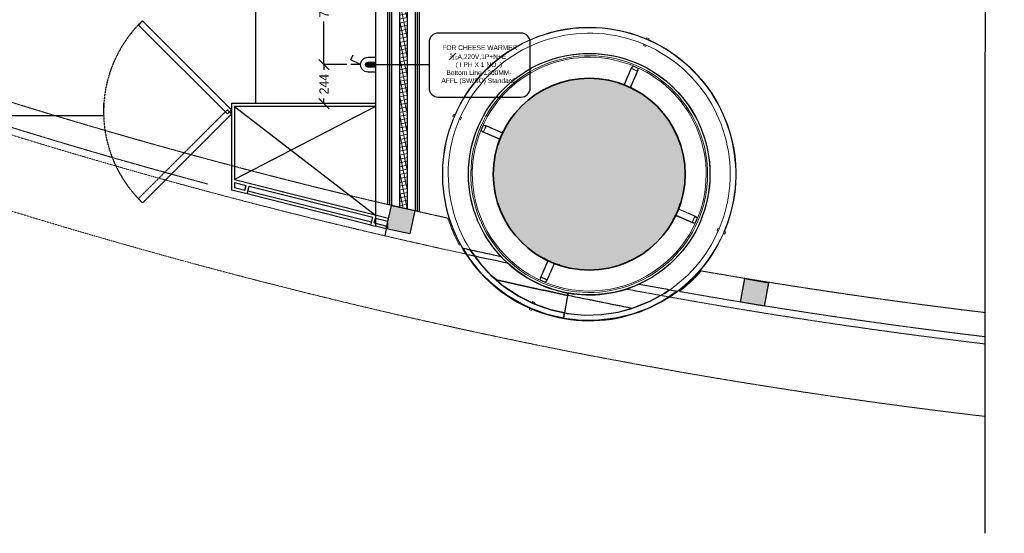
# Model space of a CAD drawing. Header units: inches. Extents: x 1703 to 137267, y -37098 to 14102.
# Tile 50 of 139: x 68299 to 74455, y -19734 to -16522. Entities that reach past the tile are written whole.
import ezdxf
from ezdxf import colors
from ezdxf.entities.mleader import LeaderData, LeaderLine
from ezdxf.math import Vec2, Vec3

# ---------------------------------------------------------------- set-up
doc = ezdxf.new("R2010")
doc.units = ezdxf.units.IN
doc.header["$MEASUREMENT"] = 0
for name, pattern in [('HIDDEN', [0.375, 0.25, -0.125]), ('LEVEL-F-OVERALL LAYOUT$0$Dash Dot 6mm', [14, 6, -4, 0, -4]), ('LEVEL-F-OVERALL LAYOUT$0$HIDDEN', [0.375, 0.25, -0.125]), ('LEVEL-F-OVERALL LAYOUT$0$Hidden 2mm', [3, 2, -1])]:
    doc.linetypes.add(name, pattern=pattern)
for name, color, linetype in [('DOOR', 7, 'Continuous'), ('elevation line', 1, 'Continuous'), ('EQUIPMENT', 1, 'Continuous'), ('LEVEL-F-OVERALL LAYOUT$0$NEW PILASTERS', 251, 'Continuous'), ('LEVEL-F-OVERALL LAYOUT$0$S-Section-Steel', 251, 'Continuous'), ('LV_CARPENTRY', 1, 'Continuous')]:
    doc.layers.add(name, color=color, linetype=linetype)
for name, color, linetype, lineweight in [('EQ', 252, 'Continuous', 25), ('L4', 7, 'Continuous', 25), ('L5', 7, 'Continuous', 25), ('LEVEL-F-OVERALL LAYOUT$0$A-DETL', 251, 'Continuous', 15), ('LEVEL-F-OVERALL LAYOUT$0$A-ELEV-LGHT', 251, 'Continuous', 5), ('LEVEL-F-OVERALL LAYOUT$0$A-EQPM', 251, 'Continuous', 5), ('LEVEL-F-OVERALL LAYOUT$0$A-WALL-FULL-EXTR', 251, 'Continuous', 35), ('LEVEL-F-OVERALL LAYOUT$0$C-COLS', 251, 'Continuous', 13), ('LEVEL-F-OVERALL LAYOUT$0$I-FLOR-OVHD', 251, 'LEVEL-F-OVERALL LAYOUT$0$HIDDEN', 18)]:
    doc.layers.add(name, color=color, linetype=linetype, lineweight=lineweight)
doc.styles.add('CKD_Dimension Text', font='GOTHIC.TTF')
doc.dimstyles.new('CKD-Dimensions', dxfattribs={"dimscale": 0.05, "dimtxt": 1143, "dimasz": 1270, "dimexe": 0, "dimexo": 508, "dimgap": 508, "dimtad": 0, "dimdec": 0, "dimzin": 4, "dimdsep": 46, "dimtxsty": 'CKD_Dimension Text', "dimblk": 'OBLIQUE', "dimcen": 304.8, "dimclrd": 150, "dimclre": 150, "dimclrt": 7, "dimazin": 2, "dimtfac": 1, "dimtdec": 0, "dimtofl": 0, "dimtmove": 1, "dimatfit": 2, "dimfxl": 25.4, "dimtfillclr": 7, "dimtolj": 1, "dimtzin": 0, "dimlwd": -1, "dimlwe": -1, "dimarcsym": 0})

# ---------------------------------------------------------------- blocks, each defined once
blk = doc.blocks.new('LEVEL-F-OVERALL LAYOUT$0$Column Cladding - Column Cladding- 1200mm-V77-LEVEL F -PART PLAN-20')
at = {"layer": 'LEVEL-F-OVERALL LAYOUT$0$A-EQPM', "color": 253, "lineweight": 5}
for p, q in [((-7.5, 918.2), (-7.5, 926)), ((7.5, 926), (-7.5, 926)), ((7.5, 926), (7.5, 918.2)), ((-7.5, 874), (-7.5, 881.1)), ((-7.5, 874), (7.5, 874)), ((7.5, 881.2), (7.5, 874)), ((-926, 7.5), (-917.8, 7.5)), ((-926, 7.5), (-926, -7.5)), ((-880, 7.5), (-874, 7.5)), ((-874, -7.5), (-874, 7.5)), ((874, 7.5), (880, 7.5)), ((874, 7.5), (874, -7.5)), ((917.8, 7.5), (926, 7.5)), ((926, -7.5), (926, 7.5)), ((-917.8, -7.5), (-926, -7.5)), ((-874, -7.5), (-880, -7.5)), ((880, -7.5), (874, -7.5)), ((926, -7.5), (917.8, -7.5)), ((-7.5, -881.2), (-7.5, -874)), ((7.5, -874), (-7.5, -874)), ((-7.5, -926), (-7.5, -918.2)), ((7.5, -874), (7.5, -881.1)), ((7.5, -918.2), (7.5, -926)), ((-7.5, -926), (7.5, -926))]:
    blk.add_line(p, q, dxfattribs=at)
at = {"layer": 'LEVEL-F-OVERALL LAYOUT$0$A-EQPM', "color": 9}
for p, q in [((-23, 719.2), (-23, 603)), ((-20, 719.2), (-23, 719.2)), ((-20, 730.4), (-20, 710.4)), ((-20, 600), (-20, 719.2)), ((-20, 710.4), (20, 710.4)), ((-18, 712.4), (-18, 728.4)), ((-18, 728.4), (18, 728.4)), ((18, 712.4), (-18, 712.4)), ((9.4, 730.4), (-9.4, 730.4)), ((-6.5, 730.4), (9.4, 730.4)), ((18, 728.4), (18, 712.4)), ((20, 710.4), (20, 730.4)), ((23, 719.2), (20, 719.2)), ((20, 719.2), (20, 600)), ((23, 603), (23, 719.2)), ((-23, 603), (-54.1, 596.6)), ((-54.1, 596.6), (-53.3, 593.1)), ((-53.3, 593.1), (-20, 600)), ((20, 600), (53.3, 593.1)), ((54.1, 596.6), (23, 603)), ((53.3, 593.1), (54.1, 596.6)), ((-730.4, -9.4), (-730.4, 9.4)), ((-730.4, 6.5), (-730.4, -9.4)), ((-729.7, 20), (-710.4, 20)), ((-728.4, 18), (-728.4, -18)), ((-712.4, 18), (-728.4, 18)), ((-719.2, 20), (-719.2, 23)), ((-719.2, 23), (-603, 23)), ((-600, 20), (-719.2, 20)), ((-712.4, -18), (-712.4, 18)), ((-710.4, 20), (-710.4, -20)), ((-603, 23), (-596.6, 54.1)), ((-593.1, 53.3), (-600, 20)), ((-596.6, 54.1), (-593.1, 53.3)), ((596.6, 54.1), (593.1, 53.3)), ((593.1, 53.3), (600, 20)), ((603, 23), (596.6, 54.1)), ((600, 20), (719.2, 20)), ((719.2, 23), (603, 23)), ((729.7, 20), (710.4, 20)), ((710.4, 20), (710.4, -20)), ((712.4, -18), (712.4, 18)), ((712.4, 18), (728.4, 18)), ((719.2, 20), (719.2, 23)), ((728.4, 18), (728.4, -18)), ((730.4, -9.4), (730.4, 9.4)), ((730.4, 6.5), (730.4, -9.4)), ((-710.4, -20), (-729.7, -20)), ((-728.4, -18), (-712.4, -18)), ((-719.2, -20), (-600, -20)), ((-719.2, -23), (-719.2, -20)), ((-603, -23), (-719.2, -23)), ((-596.6, -54.1), (-603, -23)), ((-600, -20), (-593.1, -53.3)), ((-593.1, -53.3), (-596.6, -54.1)), ((600, -20), (593.1, -53.3)), ((593.1, -53.3), (596.6, -54.1)), ((596.6, -54.1), (603, -23)), ((719.2, -20), (600, -20)), ((603, -23), (719.2, -23)), ((710.4, -20), (729.7, -20)), ((728.4, -18), (712.4, -18)), ((719.2, -23), (719.2, -20)), ((-54.1, -596.5), (-53.3, -593)), ((-23, -602.9), (-54.1, -596.5)), ((-53.3, -593), (-20, -599.9)), ((-23, -719.1), (-23, -602.9)), ((-20, -599.9), (-20, -719.1)), ((20, -599.9), (53.3, -593)), ((20, -719.1), (20, -599.9)), ((54.1, -596.5), (23, -602.9)), ((23, -602.9), (23, -719.1)), ((53.3, -593), (54.1, -596.5)), ((-20, -719.1), (-23, -719.1)), ((-20, -710.3), (20, -710.3)), ((-20, -729.7), (-20, -710.3)), ((-18, -712.3), (-18, -728.3)), ((18, -712.3), (-18, -712.3)), ((-18, -728.3), (18, -728.3)), ((11.4, -730.3), (-11.4, -730.3)), ((-6.5, -730.3), (11.4, -730.3)), ((18, -728.3), (18, -712.3)), ((20, -710.3), (20, -729.7)), ((23, -719.1), (20, -719.1))]:
    blk.add_line(p, q, dxfattribs=at)
at = {"layer": 'LEVEL-F-OVERALL LAYOUT$0$A-EQPM', "color": 253, "lineweight": 5, "flags": 128}
for points in [[(0, 918.5), (-36.7, 917.8), (-73.4, 915.6), (-110, 911.9), (-146.3, 906.8), (-182.5, 900.2), (-218.3, 892.2), (-253.8, 882.7), (-288.9, 871.9), (-323.6, 859.6), (-357.7, 846), (-391.2, 831), (-424.1, 814.7), (-456.4, 797.1), (-487.9, 778.2), (-518.6, 758.1), (-548.5, 736.7), (-577.5, 714.2), (-605.6, 690.5), (-632.8, 665.8), (-658.9, 639.9), (-684, 613.1), (-707.9, 585.2), (-730.8, 556.4), (-752.4, 526.8), (-772.9, 496.3), (-792.1, 465), (-810.1, 432.9), (-826.7, 400.2), (-842.1, 366.8), (-856.1, 332.8), (-868.7, 298.3), (-879.9, 263.3), (-889.8, 227.9), (-898.2, 192.2), (-905.1, 156.1), (-910.7, 119.8), (-914.7, 83.3), (-917.3, 46.6), (-918.4, 9.9), (-918.1, -26.8), (-916.3, -63.5), (-913, -100.1), (-908.3, -136.5), (-902.1, -172.7), (-894.5, -208.7), (-885.4, -244.3), (-874.9, -279.5), (-863.1, -314.3), (-849.8, -348.5), (-835.2, -382.2), (-819.2, -415.3), (-802, -447.8), (-783.4, -479.5), (-763.6, -510.4), (-742.6, -540.5), (-720.4, -569.8), (-697, -598.2), (-672.6, -625.5), (-647, -651.9), (-620.4, -677.3), (-592.8, -701.6), (-564.3, -724.7), (-534.9, -746.7), (-504.6, -767.5), (-473.5, -787.1), (-441.6, -805.4), (-409.1, -822.4), (-375.9, -838.1), (-342, -852.4), (-307.7, -865.4), (-272.8, -877), (-237.5, -887.3), (-201.9, -896), (-165.9, -903.4), (-129.6, -909.3), (-93.2, -913.8), (-56.5, -916.8), (-19.8, -918.3), (0, -918.5)], [(0, 916), (-36.6, 915.3), (-73.2, 913.1), (-109.7, 909.4), (-145.9, 904.3), (-182, 897.7), (-217.7, 889.7), (-253.1, 880.3), (-288.1, 869.5), (-322.7, 857.3), (-356.7, 843.7), (-390.2, 828.8), (-423, 812.5), (-455.1, 794.9), (-486.6, 776.1), (-517.2, 756), (-547, 734.7), (-576, 712.3), (-604, 688.7), (-631.1, 663.9), (-657.1, 638.2), (-682.1, 611.4), (-706, 583.6), (-728.8, 554.9), (-750.4, 525.3), (-770.8, 494.9), (-790, 463.7), (-807.9, 431.7), (-824.5, 399.1), (-839.8, 365.8), (-853.7, 331.9), (-866.3, 297.5), (-877.5, 262.6), (-887.3, 227.3), (-895.7, 191.7), (-902.7, 155.7), (-908.2, 119.5), (-912.2, 83.1), (-914.8, 46.5), (-915.9, 9.9), (-915.6, -26.7), (-913.8, -63.3), (-910.5, -99.8), (-905.8, -136.2), (-899.7, -172.3), (-892, -208.1), (-883, -243.6), (-872.6, -278.7), (-860.7, -313.4), (-847.5, -347.6), (-832.9, -381.2), (-817, -414.2), (-799.8, -446.5), (-781.3, -478.2), (-761.5, -509), (-740.6, -539.1), (-718.4, -568.3), (-695.1, -596.5), (-670.7, -623.8), (-645.2, -650.2), (-618.7, -675.5), (-591.2, -699.7), (-562.8, -722.7), (-533.4, -744.7), (-503.2, -765.4), (-472.2, -784.9), (-440.4, -803.2), (-408, -820.1), (-374.8, -835.8), (-341.1, -850.1), (-306.8, -863.1), (-272.1, -874.7), (-236.9, -884.8), (-201.3, -893.6), (-165.4, -900.9), (-129.3, -906.8), (-92.9, -911.3), (-56.4, -914.3), (-19.8, -915.8), (0, -916)], [(0, -881.5), (-35.3, -880.8), (-70.4, -878.7), (-105.5, -875.2), (-140.4, -870.2), (-175.1, -863.9), (-209.5, -856.2), (-243.6, -847.2), (-277.3, -836.8), (-310.5, -825), (-343.3, -811.9), (-375.5, -797.5), (-407.1, -781.9), (-438, -765), (-468.2, -746.9), (-497.7, -727.5), (-526.4, -707), (-554.3, -685.4), (-581.2, -662.7), (-607.3, -638.9), (-632.3, -614.1), (-656.4, -588.4), (-679.4, -561.6), (-701.3, -534), (-722.1, -505.6), (-741.8, -476.3), (-760.2, -446.2), (-777.4, -415.5), (-793.4, -384.1), (-808.2, -352), (-821.6, -319.4), (-833.7, -286.3), (-844.5, -252.7), (-853.9, -218.8), (-862, -184.4), (-868.7, -149.8), (-874, -115), (-877.9, -79.9), (-880.4, -44.8), (-881.4, -9.5), (-881.1, 25.7), (-879.4, 61), (-876.2, 96.1), (-871.7, 131), (-865.8, 165.8), (-858.4, 200.3), (-849.8, 234.4), (-839.7, 268.2), (-828.3, 301.6), (-815.6, 334.5), (-801.5, 366.8), (-786.2, 398.6), (-769.7, 429.7), (-751.9, 460.2), (-732.9, 489.8), (-712.7, 518.8), (-691.4, 546.8), (-669, 574.1), (-645.5, 600.4), (-620.9, 625.7), (-595.4, 650), (-569, 673.3), (-541.6, 695.5), (-513.3, 716.6), (-484.3, 736.6), (-454.4, 755.3), (-423.8, 772.9), (-392.6, 789.2), (-360.7, 804.3), (-328.3, 818.1), (-295.3, 830.6), (-261.8, 841.7), (-228, 851.5), (-193.7, 859.9), (-159.2, 867), (-124.4, 872.7), (-89.4, 877), (-54.3, 879.8), (-19, 881.3), (0, 881.5)], [(0, -918.5), (36.7, -917.8), (73.4, -915.6), (110, -911.9), (146.3, -906.8), (182.5, -900.2), (218.3, -892.2), (253.8, -882.7), (288.9, -871.9), (323.6, -859.6), (357.7, -846), (391.2, -831), (424.1, -814.7), (456.4, -797.1), (487.9, -778.2), (518.6, -758.1), (548.5, -736.7), (577.5, -714.2), (605.6, -690.5), (632.8, -665.8), (658.9, -639.9), (684, -613.1), (707.9, -585.2), (730.8, -556.4), (752.4, -526.8), (772.9, -496.3), (792.1, -465), (810.1, -432.9), (826.7, -400.2), (842.1, -366.8), (856.1, -332.8), (868.7, -298.3), (879.9, -263.3), (889.8, -227.9), (898.2, -192.2), (905.1, -156.1), (910.7, -119.8), (914.7, -83.3), (917.3, -46.6), (918.4, -9.9), (918.1, 26.8), (916.3, 63.5), (913, 100.1), (908.3, 136.5), (902.1, 172.7), (894.5, 208.7), (885.4, 244.3), (874.9, 279.5), (863.1, 314.3), (849.8, 348.5), (835.2, 382.2), (819.2, 415.3), (802, 447.8), (783.4, 479.5), (763.6, 510.4), (742.6, 540.5), (720.4, 569.8), (697, 598.2), (672.6, 625.5), (647, 651.9), (620.4, 677.3), (592.8, 701.6), (564.3, 724.7), (534.9, 746.7), (504.6, 767.5), (473.5, 787.1), (441.6, 805.4), (409.1, 822.4), (375.9, 838.1), (342, 852.4), (307.7, 865.4), (272.8, 877), (237.5, 887.3), (201.9, 896), (165.9, 903.4), (129.6, 909.3), (93.2, 913.8), (56.5, 916.8), (19.8, 918.3), (0, 918.5)], [(0, -916), (36.6, -915.3), (73.2, -913.1), (109.7, -909.4), (145.9, -904.3), (182, -897.7), (217.7, -889.7), (253.1, -880.3), (288.1, -869.5), (322.7, -857.3), (356.7, -843.7), (390.2, -828.8), (423, -812.5), (455.1, -794.9), (486.6, -776.1), (517.2, -756), (547, -734.7), (576, -712.3), (604, -688.7), (631.1, -663.9), (657.1, -638.2), (682.1, -611.4), (706, -583.6), (728.8, -554.9), (750.4, -525.3), (770.8, -494.9), (790, -463.7), (807.9, -431.7), (824.5, -399.1), (839.8, -365.8), (853.7, -331.9), (866.3, -297.5), (877.5, -262.6), (887.3, -227.3), (895.7, -191.7), (902.7, -155.7), (908.2, -119.5), (912.2, -83.1), (914.8, -46.5), (915.9, -9.9), (915.6, 26.7), (913.8, 63.3), (910.5, 99.8), (905.8, 136.2), (899.7, 172.3), (892, 208.1), (883, 243.6), (872.6, 278.7), (860.7, 313.4), (847.5, 347.6), (832.9, 381.2), (817, 414.2), (799.8, 446.5), (781.3, 478.2), (761.5, 509), (740.6, 539.1), (718.4, 568.3), (695.1, 596.5), (670.7, 623.8), (645.2, 650.2), (618.7, 675.5), (591.2, 699.7), (562.8, 722.7), (533.4, 744.7), (503.2, 765.4), (472.2, 784.9), (440.4, 803.2), (408, 820.1), (374.8, 835.8), (341.1, 850.1), (306.8, 863.1), (272.1, 874.7), (236.9, 884.8), (201.3, 893.6), (165.4, 900.9), (129.3, 906.8), (92.9, 911.3), (56.4, 914.3), (19.8, 915.8), (0, 916)], [(0, 881.5), (35.3, 880.8), (70.4, 878.7), (105.5, 875.2), (140.4, 870.2), (175.1, 863.9), (209.5, 856.2), (243.6, 847.2), (277.3, 836.8), (310.5, 825), (343.3, 811.9), (375.5, 797.5), (407.1, 781.9), (438, 765), (468.2, 746.9), (497.7, 727.5), (526.4, 707), (554.3, 685.4), (581.2, 662.7), (607.3, 638.9), (632.3, 614.1), (656.4, 588.4), (679.4, 561.6), (701.3, 534), (722.1, 505.6), (741.8, 476.3), (760.2, 446.2), (777.4, 415.5), (793.4, 384.1), (808.2, 352), (821.6, 319.4), (833.7, 286.3), (844.5, 252.7), (853.9, 218.8), (862, 184.4), (868.7, 149.8), (874, 115), (877.9, 79.9), (880.4, 44.8), (881.4, 9.5), (881.1, -25.7), (879.4, -61), (876.2, -96.1), (871.7, -131), (865.8, -165.8), (858.4, -200.3), (849.8, -234.4), (839.7, -268.2), (828.3, -301.6), (815.6, -334.5), (801.5, -366.8), (786.2, -398.6), (769.7, -429.7), (751.9, -460.2), (732.9, -489.8), (712.7, -518.8), (691.4, -546.8), (669, -574.1), (645.5, -600.4), (620.9, -625.7), (595.4, -650), (569, -673.3), (541.6, -695.5), (513.3, -716.6), (484.3, -736.6), (454.4, -755.3), (423.8, -772.9), (392.6, -789.2), (360.7, -804.3), (328.3, -818.1), (295.3, -830.6), (261.8, -841.7), (228, -851.5), (193.7, -859.9), (159.2, -867), (124.4, -872.7), (89.4, -877), (54.3, -879.8), (19, -881.3), (0, -881.5)]]:
    blk.add_lwpolyline(points, dxfattribs=at)
at = {"layer": 'LEVEL-F-OVERALL LAYOUT$0$A-EQPM', "color": 253, "lineweight": 5}
for radius, start, end in [(755, 90, 270), (740, 90, 270), (755, 270, 90), (740, 270, 90), (731, 0, 180), (600, 110.00923, 111.033), (600, 96.2975, 98.16551), (600, 81.82663, 84.25011), (600, 68.12432, 69.71178), (600, 123.29186, 125.65046), (600, 54.96668, 56.41003), (600, 137.64446, 139.79367), (600, 40.40304, 42.81536), (600, 26.41224, 28.3765), (600, 164.81311, 167.02409), (600, 13.84615, 14.4282), (731, 180, 0), (600, 179.0113, 181.33528), (600, 360, 1.33528), (600, 359.0113, 360), (600, 193.84615, 194.45595), (600, 344.81311, 347.02409), (600, 206.41224, 208.3765), (600, 220.40304, 222.81536), (600, 317.64446, 319.79367), (600, 234.96668, 236.41003), (600, 303.29186, 305.65046), (600, 248.12432, 249.71178), (600, 261.82663, 264.25011), (600, 276.2975, 278.16551), (600, 290.00923, 291.033)]:
    blk.add_arc((0, 0), radius, start, end, dxfattribs=at)
blk = doc.blocks.new('LEVEL-F-OVERALL LAYOUT$0$SHS150x5')
at = {"layer": 'LEVEL-F-OVERALL LAYOUT$0$S-Section-Steel'}
h = blk.add_hatch(color=256, dxfattribs=at)
h.dxf.hatch_style = 1
h.paths.add_polyline_path([(322740.3, -171646.3), (322890.3, -171646.3), (322890.3, -171796.3), (322740.3, -171796.3)])
blk.add_lwpolyline([(322740.3, -171646.3), (322890.3, -171646.3), (322890.3, -171796.3), (322740.3, -171796.3)], close=True, dxfattribs=at)
blk = doc.blocks.new('LEVEL-F-OVERALL LAYOUT$0$150x150')
blk.add_blockref('LEVEL-F-OVERALL LAYOUT$0$SHS150x5', (-322815.3, 171721.3))
blk = doc.blocks.new('A$C41F15E28')
at = {"layer": 'L4'}
blk.add_hatch(color=7, dxfattribs=at).paths.add_polyline_path([(15.5, 0), (-15.5, 0), (-15.5, -46.4, 0.414214), (0, -61.9, 0.414214), (15.5, -46.4)])
at = {"layer": 'L4', "color": 7}
for p, q in [((0, -92.9), (-31, -154.8)), ((0, -92.9), (0, -154.8)), ((-31, -154.8), (-61.9, -139.3))]:
    blk.add_line(p, q, dxfattribs=at)
blk.add_lwpolyline([(-46.4, 0), (46.4, 0), (46.4, -46.4, -0.414214), (0, -92.9), (0, -92.9, -0.414214), (-46.4, -46.4), (-46.4, 0)], format="xyb", dxfattribs=at)
blk.add_lwpolyline([(-15.5, 0), (15.5, 0), (15.5, -46.4, -0.414214), (0, -61.9, -0.414214), (-15.5, -46.4)], format="xyb", close=True, dxfattribs=at)
blk = doc.blocks.new('_Dot')
at = {"color": 0, "linetype": 'ByBlock', "lineweight": -2, "transparency": 16777216}
blk.add_line((-0.5, 0), (-1, 0), dxfattribs=at)
at = {"color": 0, "linetype": 'ByBlock', "transparency": 16777216, "const_width": 0.5}
blk.add_lwpolyline([(-0.25, 0, 1), (0.25, 0, 1)], format="xyb", close=True, dxfattribs=at)
blk = doc.blocks.new('_Oblique')
at = {"color": 0, "linetype": 'ByBlock', "lineweight": -2}
blk.add_line((-0.5, -0.5), (0.5, 0.5), dxfattribs=at)
blk = doc.blocks.new('*D424')
at = {"color": 150}
for p, q in [((70343.2, -16803.2), (70201.4, -16803.2)), ((70201.4, -16803.2), (70201.4, -16835.9)), ((70201.4, -17047.1), (70201.4, -17014.4)), ((70343.2, -17047.1), (70201.4, -17047.1))]:
    blk.add_line(p, q, dxfattribs=at)
at = {"layer": 'Defpoints', "color": 0}
for p in [(70368.6, -16803.2), (70201.4, -17047.1), (70368.6, -17047.1)]:
    blk.add_point(p, dxfattribs=at)
at = {"color": 150, "linetype": 'ByBlock', "xscale": 63.5, "yscale": 63.5, "zscale": 63.5}
for p, rotation in [((70201.4, -16803.2), 90), ((70201.4, -17047.1), 270)]:
    blk.add_blockref('_Oblique', p, dxfattribs=dict(at, rotation=rotation))
at = {"color": 7, "insert": (70201.4, -16925.2), "char_height": 57.15, "attachment_point": 5, "rotation": 90, "style": 'CKD_Dimension Text'}
blk.add_mtext('\\A1;244', dxfattribs=at)
blk = doc.blocks.new('*D425')
at = {"color": 150}
for p, q in [((70341.1, -16089.2), (70201.4, -16089.2)), ((70201.4, -16089.2), (70201.4, -16358.6)), ((70201.4, -16803.2), (70201.4, -16533.8)), ((70343.2, -16803.2), (70201.4, -16803.2))]:
    blk.add_line(p, q, dxfattribs=at)
at = {"layer": 'Defpoints', "color": 0}
for p in [(70201.4, -16089.2), (70366.5, -16089.2), (70368.6, -16803.2)]:
    blk.add_point(p, dxfattribs=at)
at = {"color": 150, "linetype": 'ByBlock', "xscale": 63.5, "yscale": 63.5, "zscale": 63.5}
for p, rotation in [((70201.4, -16089.2), 90), ((70201.4, -16803.2), 270)]:
    blk.add_blockref('_Oblique', p, dxfattribs=dict(at, rotation=rotation))
at = {"color": 7, "insert": (70201.4, -16446.2), "char_height": 57.15, "attachment_point": 5, "rotation": 90, "style": 'CKD_Dimension Text'}
blk.add_mtext('\\A1;714', dxfattribs=at)

msp = doc.modelspace()

# ---------------------------------------------------------------- hatches: boundary and pattern name
at = {"layer": 'LEVEL-F-OVERALL LAYOUT$0$A-ELEV-LGHT', "transparency": 33554610}
h = msp.add_hatch(dxfattribs=at)
h.set_pattern_fill('ANSI37', color=256, scale=7.5, angle=326.6)
h.set_pattern_definition([(11.6, (-844391.863, 610896.549), (-4.788168, 23.32613563), []), (101.6, (-844391.863, 610896.549), (-23.32613563, -4.788168), [])])
edge = h.paths.add_edge_path()
edge.add_line((70723.4, -17705.1), (70723.4, -12322.1))
edge.add_line((70673.4, -12322.1), (70673.4, -17683.2))
at = {"layer": 'LEVEL-F-OVERALL LAYOUT$0$C-COLS', "lineweight": 5}
msp.add_hatch(color=251, dxfattribs=at).paths.add_polyline_path([(71592.4, -18025.1), (71671.5, -18057.7), (71754.5, -18078.7), (71839.7, -18087.6), (71925.2, -18084.4), (72009.4, -18069), (72090.6, -18041.7), (72167, -18003.2), (72237.2, -17954.2), (72299.8, -17895.8), (72353.3, -17829), (72396.8, -17755.2), (72429.4, -17676.1), (72451.6, -17581.5), (72459.3, -17507.9), (72456, -17422.4), (72440.6, -17338.2), (72413.4, -17257), (72374.9, -17180.6), (72319.9, -17103.9), (72267.4, -17047.8), (72200.6, -16994.3), (72126.9, -16950.8), (72047.8, -16918.2), (71964.8, -16897.2), (71879.6, -16888.3), (71794.1, -16891.5), (71709.9, -16906.9), (71628.7, -16934.2), (71552.2, -16972.7), (71482, -17021.7), (71419.5, -17080.2), (71366, -17146.9), (71322.5, -17220.7), (71289.9, -17299.8), (71268.9, -17382.8), (71260, -17468), (71263.2, -17553.5), (71278.6, -17637.7), (71305.9, -17718.9), (71344.4, -17795.4), (71393.4, -17865.6), (71451.8, -17928.1), (71518.6, -17981.6), (71554.7, -18002.9)], flags=0)

# ---------------------------------------------------------------- linework, layer by layer
at = {"color": 6, "linetype": 'Continuous', "ltscale": 0.25}
msp.add_lwpolyline([(74333.5, -7542.7), (74333, -13581.5), (74206.6, -13604.7), (74454.8, -13701.8), (74334.5, -13713.8), (74333.5, -19734)], dxfattribs=at)
at = {"color": 6}
for points in [[(71070.6, -17950.8, 0.000337), (71116.1, -17960.8), (71174.8, -18043), (71246.4, -18121.2), (71326.8, -18190.2), (71415, -18249.1), (71509.5, -18297), (71520.2, -18301.5), (71620.3, -18336.4), (71705.3, -18354.9), (71699.1, -18389.6), (71597.4, -18365.6), (71495.8, -18328.6), (71435.8, -18300), (71343.1, -18244.4), (71257.6, -18178.3), (71180.5, -18102.6), (71112.8, -18018.4)], [(71116.1, -17960.8, 0.001413), (71306.8, -18002.2, 0.162755), (71727.3, -18231.3), (71724.7, -18245.9, -0.003339), (71279.5, -18149.6), (71246.4, -18121.2), (71174.8, -18043)], [(71724.7, -18245.9), (71705.3, -18354.9), (71620.3, -18336.4), (71520.2, -18301.5), (71516.5, -18299.9), (71519.4, -18293), (71505.6, -18287.1), (71502.8, -18293.6), (71415, -18249.1), (71326.8, -18190.2), (71279.5, -18149.6, 0.003339)], [(71699.1, -18389.6), (71705.3, -18354.9), (71723.9, -18358.9), (71829.4, -18368.9), (71935.4, -18366.2), (72040.3, -18350.7), (72142.5, -18322.8), (72240.7, -18282.8), (72333.4, -18231.3), (72362.1, -18210.5, 0.000356), (72410.5, -18219.3), (72327.3, -18275.5), (72231.3, -18325.1), (72130.2, -18363.1), (72025.2, -18388.9), (71918, -18402.1), (71809.9, -18402.6), (71702.6, -18390.4)], [(71724.7, -18245.9), (71727.3, -18231.3, 0.151712), (72171.7, -18175.5, 0.001402), (72362.1, -18210.5), (72333.4, -18231.3), (72240.7, -18282.8), (72142.5, -18322.8), (72125.8, -18327.4, -0.003001)], [(71705.3, -18354.9), (71723.9, -18358.9), (71829.4, -18368.9), (71935.4, -18366.2), (72040.3, -18350.7), (72125.8, -18327.4, -0.003001), (71724.7, -18245.9)]]:
    msp.add_lwpolyline(points, format="xyb", close=True, dxfattribs=at)
msp.add_circle((71859.6, -17488), 755)
at = {"layer": 'DOOR', "color": 251, "linetype": 'HIDDEN', "ltscale": 5}
msp.add_lwpolyline([(69041.3, -17640.6), (69597.1, -17085.3), (69623.4, -17111.6), (69067, -17667.6)], close=True, dxfattribs=at)
msp.add_arc((69611.7, -17097.8), 788.2, 133.7489, 226.29014, dxfattribs=at)
at = {"layer": 'elevation line', "ltscale": 0.25}
for p, q in [((68123.4, -17122.1), (68823.4, -17122.1)), ((70598.4, -17795.5), (70598.4, -17831.4))]:
    msp.add_line(p, q, dxfattribs=at)
msp.add_lwpolyline([(68823.4, -17047.1), (68823.4, -17122.1)], dxfattribs=at)
msp.add_arc((78298.3, 15307.7), 34066.8, 257.78266, 258.22643, dxfattribs=at)
at = {"layer": 'EQ', "color": 1, "lineweight": 5, "ltscale": 0.1}
msp.add_lwpolyline([(69040.9, -16555.4), (69597.1, -17111.6), (69623.4, -17085.3), (69066.6, -16528.4)], close=True, dxfattribs=at)
at = {"layer": 'EQUIPMENT'}
for p, q in [((69623.4, -17113.3), (69623.4, -17083.6)), ((70498.2, -17789), (69724.8, -17594.4)), ((70493.8, -17806.4), (69720.4, -17611.8)), ((70591.1, -17829.7), (70580.9, -17873.5))]:
    msp.add_line(p, q, dxfattribs=at)
for points in [[(69641.4, -17065.1), (70523.4, -17743.8)], [(70523.4, -17065.1), (69641.4, -17521.9)]]:
    msp.add_lwpolyline(points, dxfattribs=at)
at = {"layer": 'L5', "color": 7, "linetype": 'Continuous', "elevation": -14244.8}
msp.add_lwpolyline([(70858.8, -16663), (70858.8, -16949.8, 0.414214), (70915.5, -17006.5), (71433.7, -17006.5, 0.414214), (71490.5, -16949.8), (71490.5, -16663, 0.414214), (71433.7, -16606.2), (70915.5, -16606.2, 0.414214)], format="xyb", close=True, dxfattribs=at)
at = {"layer": 'LEVEL-F-OVERALL LAYOUT$0$A-DETL', "linetype": 'LEVEL-F-OVERALL LAYOUT$0$Hidden 2mm', "lineweight": 15}
for centre, radius, start, end in [((78298.3, 15307.7), 33871.8, 239.34358, 257.16427), ((78298.3, 15307.7), 34021.8, 239.29868, 254.96625), ((78298.3, 15307.7), 33871.8, 257.16427, 257.51648), ((78371.3, 15355.7), 33950, 260.14257, 263.16936), ((78371.3, 15355.7), 34100, 259.95419, 263.19955)]:
    msp.add_arc(centre, radius, start, end, dxfattribs=at)
at = {"layer": 'LEVEL-F-OVERALL LAYOUT$0$A-DETL'}
for start, end in [(197.32292, 208.74408), (307.52722, 319.13774)]:
    msp.add_arc((71859.6, -17488), 925, start, end, dxfattribs=at)
at = {"layer": 'LEVEL-F-OVERALL LAYOUT$0$A-DETL', "color": 135, "linetype": 'LEVEL-F-OVERALL LAYOUT$0$Dash Dot 6mm', "lineweight": 20}
msp.add_arc((78713.2, 15130.3), 34100, 257.39833, 258.86216, dxfattribs=at)
at = {"layer": 'LEVEL-F-OVERALL LAYOUT$0$A-WALL-FULL-EXTR', "color": 2, "lineweight": -2}
for p, q in [((70523.4, -12576.8), (70523.4, -17813.9)), ((70598.4, -12576.8), (70598.4, -17677.4)), ((70610.9, -12576.8), (70610.9, -17680.3)), ((70623.4, -12576.8), (70623.4, -17683.2)), ((70673.4, -12576.8), (70673.4, -17694.8)), ((70723.4, -17705.1), (70723.4, -12576.8)), ((70773.4, -17717.7), (70773.4, -12576.8)), ((70785.9, -17720.6), (70785.9, -12576.8)), ((70798.4, -17723.4), (70798.4, -12576.8)), ((70523.4, -17047.1), (69623.4, -17047.1)), ((69623.4, -17047.1), (69623.4, -17587.4)), ((70523.4, -17065.1), (69641.4, -17065.1)), ((69641.4, -17065.1), (69641.4, -17521.9)), ((69641.4, -17521.9), (70605.1, -17764.3)), ((69641.4, -17540.4), (69641.4, -17573.4)), ((69641.4, -17540.4), (69715.2, -17559)), ((69720.4, -17611.8), (69623.4, -17587.4)), ((69707.3, -17590), (69641.4, -17573.4)), ((69707.3, -17590), (69715.2, -17559)), ((69720.4, -17611.8), (69732.6, -17563.4)), ((69732.6, -17563.4), (70506, -17757.9)), ((70493.8, -17806.4), (70506, -17757.9)), ((70515.7, -17793.4), (70523.5, -17762.3)), ((70523.4, -17762.3), (70601.4, -17781.9)), ((70493.8, -17806.4), (70523.4, -17813.9)), ((70515.7, -17793.4), (70594.6, -17813.2)), ((70591.1, -17829.7), (70523.4, -17813.9))]:
    msp.add_line(p, q, dxfattribs=at)
msp.add_lwpolyline([(70798.4, -17723.4), (70598.4, -17677.4)], dxfattribs=at)
at = {"layer": 'LEVEL-F-OVERALL LAYOUT$0$C-COLS', "color": 3, "lineweight": 35}
msp.add_circle((71859.6, -17488), 600, dxfattribs=at)
at = {"layer": 'LEVEL-F-OVERALL LAYOUT$0$I-FLOR-OVHD', "ltscale": 0.25}
for points in [[(74333.5, -19002.9, -0.019531), (71664.7, -18583, -0.089507), (60087, -14014)], [(72090.7, -18206.7, 0.016617), (74333.5, -18549.7, 0.016617)]]:
    msp.add_lwpolyline(points, format="xyb", dxfattribs=at)
msp.add_arc((78298.3, 15307.7), 34066.8, 252.04841, 257.78854, dxfattribs=at)
at = {"layer": 'LV_CARPENTRY', "color": 34}
msp.add_lwpolyline([(69773.5, -12875.3), (69773.5, -17047.1)], dxfattribs=at)

# ---------------------------------------------------------------- block references
at = {"lineweight": 13, "rotation": 336.5999999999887}
msp.add_blockref('LEVEL-F-OVERALL LAYOUT$0$Column Cladding - Column Cladding- 1200mm-V77-LEVEL F -PART PLAN-20', (71859.6, -17488), dxfattribs=at)
at = {"layer": 'L4', "color": 2, "lineweight": 50, "rotation": 269.9963888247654}
msp.add_blockref('A$C41F15E28', (70523.4, -16803.2), dxfattribs=at)
at = {"layer": 'LEVEL-F-OVERALL LAYOUT$0$NEW PILASTERS'}
for p, rotation in [((70680.2, -17772.1), 347.869839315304), ((72893.4, -18227.3), 349.8919271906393)]:
    msp.add_blockref('LEVEL-F-OVERALL LAYOUT$0$150x150', p, dxfattribs=dict(at, rotation=rotation))

# ---------------------------------------------------------------- texts
at = {"layer": 'L5', "color": 4, "linetype": 'Continuous', "insert": (71164.5, -16804.6), "char_height": 30, "width": 496.615, "attachment_point": 5, "style": 'CKD_Dimension Text'}
msp.add_mtext('{\\fCentury Gothic|b0|i0|c238|p34;\\C256;  FOR \\fCentury Gothic|b0|i0|c0|p34;CHEESE WARMER\\P\\A1;{\\H0.7x;\\S5#15;}\\H1.00002x;A\\fCentury Gothic|b0|i0|c238|p34;,220V,1P+N+E \\P ( I PH X \\fCentury Gothic|b0|i0|c0|p34;1\\fCentury Gothic|b0|i0|c238|p34; NO\\fCentury Gothic|b0|i0|c0|p34;.\\fCentury Gothic|b0|i0|c238|p34; )\\fCentury Gothic|b0|i0|c0|p34; \\P\\fCentury Gothic|b0|i0|c238|p34; \\fCentury Gothic|b0|i0|c0|p34;Bottom Line \\H0.99998x;1200MM- AFFL\\fCentury Gothic|b0|i0|c238|p34; (SW/SO)\\fCentury Gothic|b0|i0|c0|p34; \\fCentury Gothic|b0|i0|c238|p34;Standard }', dxfattribs=at)

# ---------------------------------------------------------------- dimensions: what is measured, and where the dimension line sits
for base, p2, picture, middle in [((70201.4, -16089.2), (70366.5, -16089.2), '*D425', (70201.4, -16446.2)), ((70201.4, -17047.1), (70368.6, -17047.1), '*D424', (70201.4, -16925.2))]:
    dim = msp.add_linear_dim(base=base, p1=(70368.6, -16803.2), p2=p2, angle=90, dimstyle='CKD-Dimensions', override={"dimpost": '\\X'})
    dim.commit()
    dim.dimension.update_dxf_attribs({"geometry": picture, "text_midpoint": middle})

# ---------------------------------------------------------------- leaders
ml = msp.add_multileader_mtext('Standard')
ml.set_content(' ')
ml.set_leader_properties()
ml.set_arrow_properties(name='DOT')
ml.build(insert=Vec2(0, 0))
ml.multileader.update_dxf_attribs({"has_dogleg": 0, "dogleg_length": 0.36, "arrow_head_size": 10})
ctx = ml.context
ctx.base_point, ctx.char_height, ctx.arrow_head_size, ctx.landing_gap_size, ctx.plane_origin = Vec3(70858.8, -16803.2), 0.18, 10, 0.09, Vec3(70523.4, -16803.2)
notes = []
notes.append((ctx, [(0, (1, 1, 0), (70858.4, -16803.2), (1, 0), 0.36, [(0, [(70523.4, -16803.2)], 0, [])])]))
ctx.mtext.insert, ctx.mtext.flow_direction = Vec3(70858.8, -16803.1), 5
for ctx, leaders in notes:
    for number, flags, end, landing, length, lines in leaders:
        leader = LeaderData()
        leader.index, (leader.has_last_leader_line, leader.has_dogleg_vector, leader.attachment_direction) = number, flags
        leader.last_leader_point, leader.dogleg_vector, leader.dogleg_length = Vec3(end), Vec3(landing), length
        for number, points, colour, breaks in lines:
            line = LeaderLine()
            line.index, line.vertices, line.color, line.breaks = number, Vec3.list(points), colors.encode_raw_color(colour), breaks
            leader.lines.append(line)
        ctx.leaders.append(leader)

doc.saveas('drawing.dxf')
